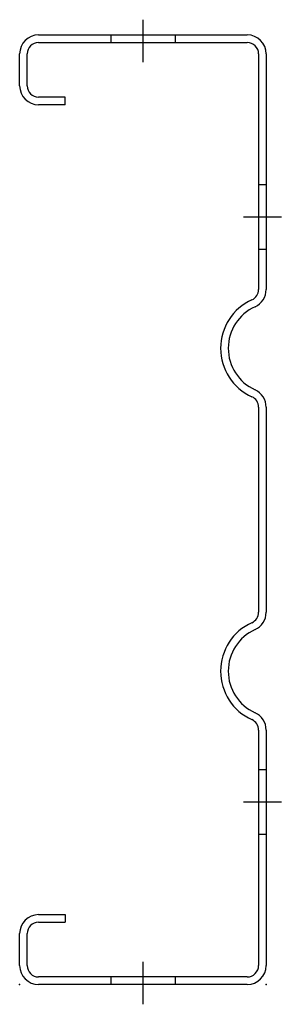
# Model space of a CAD drawing. Extents: x -140 to -71, y 395 to 654.
import ezdxf

# ---------------------------------------------------------------- set-up
doc = ezdxf.new("R2010")
doc.units = 0
doc.linetypes.add('ACAD_ISO10W100', pattern=[18, 12, -3, 0, -3])
doc.linetypes.add('AUSGEZOGEN', pattern=[0])
doc.layers.add('CLEATS', color=7, linetype='CONTINUOUS')
doc.layers.add('SWAGEBEAM', color=7, linetype='AUSGEZOGEN')

msp = doc.modelspace()

# ---------------------------------------------------------------- linework, layer by layer
at = {"layer": 'CLEATS', "color": 1, "linetype": 'ACAD_ISO10W100'}
for p, q in [((-107.5, 654), (-107.5, 642.8)), ((-107.5, 406), (-107.5, 394.8))]:
    msp.add_line(p, q, dxfattribs=at)
at = {"layer": 'SWAGEBEAM'}
for p, q in [((-135, 650), (-80, 650)), ((-116, 650), (-116, 648)), ((-99, 650), (-99, 648)), ((-135, 648), (-80, 648)), ((-140, 636.6), (-140, 645)), ((-138, 636.6), (-138, 645)), ((-77, 645), (-77, 582.99)), ((-75, 645), (-75, 582.99)), ((-128, 633.6), (-135, 633.6)), ((-128, 631.6), (-128, 633.6)), ((-128, 631.6), (-135, 631.6)), ((-75, 610.5), (-77, 610.5)), ((-75, 593.5), (-77, 593.5)), ((-77, 552.01), (-77, 497.99)), ((-75, 552.01), (-75, 497.99)), ((-77, 467.01), (-77, 405)), ((-75, 467.01), (-75, 405)), ((-75, 456.5), (-77, 456.5)), ((-75, 439.5), (-77, 439.5)), ((-135, 418.4), (-128, 418.4)), ((-128, 418.4), (-128, 416.4)), ((-135, 416.4), (-128, 416.4)), ((-140, 405), (-140, 413.4)), ((-138, 405), (-138, 413.4)), ((-80, 402), (-135, 402)), ((-116, 402), (-116, 400)), ((-99, 402), (-99, 400)), ((-80, 400), (-135, 400))]:
    msp.add_line(p, q, dxfattribs=at)
at = {"layer": 'SWAGEBEAM', "color": 1, "linetype": 'ACAD_ISO10W100'}
for p, q in [((-71, 602), (-81, 602)), ((-71, 448), (-81, 448))]:
    msp.add_line(p, q, dxfattribs=at)
at = {"layer": 'SWAGEBEAM'}
for centre, radius, start, end in [((-135, 645), 5, 90, 180), ((-80, 645), 5, 0, 90), ((-135, 645), 3, 90, 180), ((-80, 645), 3, 0, 90), ((-135, 636.6), 5, 180, 270), ((-135, 636.6), 3, 180, 270), ((-80, 582.99), 3, 294.3157, 0), ((-80, 582.99), 5, 294.3157, 0), ((-73, 567.5), 14, 114.3157, 245.6843), ((-73, 567.5), 12, 114.3157, 245.6843), ((-80, 552.01), 3, 0, 65.6843), ((-80, 552.01), 5, 0, 65.6843), ((-80, 497.99), 3, 294.3157, 0), ((-80, 497.99), 5, 294.3157, 0), ((-73, 482.5), 14, 114.3157, 245.6843), ((-73, 482.5), 12, 114.3157, 245.6843), ((-80, 467.01), 3, 0, 65.6843), ((-80, 467.01), 5, 0, 65.6843), ((-135, 413.4), 5, 90, 180), ((-135, 413.4), 3, 90, 180), ((-135, 405), 5, 180, 270), ((-135, 405), 3, 180, 270), ((-80, 405), 3, 270, 0), ((-80, 405), 5, 270, 0)]:
    msp.add_arc(centre, radius, start, end, dxfattribs=at)
at = {"layer": 'SWAGEBEAM', "linetype": 'BYBLOCK'}
for p in [(-140, 400), (-75, 400)]:
    msp.add_point(p, dxfattribs=at)

doc.saveas('drawing.dxf')
